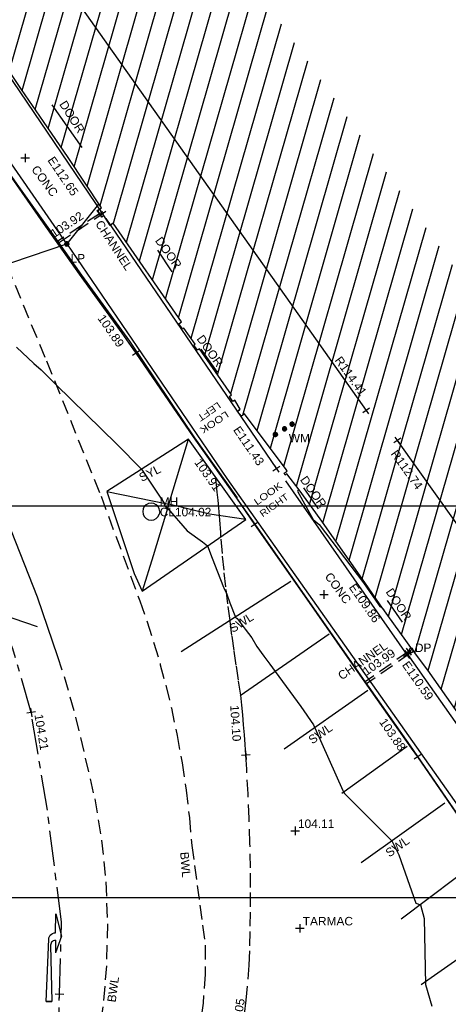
# Model space of a CAD drawing. Extents: x 635157 to 635442, y 694407 to 694910.
# Tile 59 of 104: x 635276 to 635291, y 694642 to 694677. Entities that reach past the tile are written whole.
import ezdxf

# ---------------------------------------------------------------- set-up
doc = ezdxf.new("R2010")
doc.units = 0
doc.header["$MEASUREMENT"] = 0
doc.linetypes.add('CENTER', pattern=[2, 1.25, -0.25, 0.25, -0.25])
doc.linetypes.add('DASHED', pattern=[0.75, 0.5, -0.25])
doc.layers.get('0').update_dxf_attribs({"color": 12, "linetype": 'CONTINUOUS'})
for name, color, linetype in [('BUILDING', 5, 'CONTINUOUS'), ('CHANNEL', 151, 'DASHED'), ('CHANNEL_LVL', 151, 'CONTINUOUS'), ('CHANNEL_TXT', 151, 'CONTINUOUS'), ('CONTOURS_INDEX', 4, 'CONTINUOUS'), ('DOOR', 7, 'CONTINUOUS'), ('DOOR_TXT', 7, 'CONTINUOUS'), ('DOWNPIPE', 151, 'CONTINUOUS'), ('DOWNPIPE_TXT', 151, 'CONTINUOUS'), ('EAVE', 3, 'CONTINUOUS'), ('EAVE_LVL', 3, 'CONTINUOUS'), ('FORM_LINE', 92, 'DASHED'), ('FORM_LINE_LVL', 92, 'CONTINUOUS'), ('HATCHING', 4, 'CONTINUOUS'), ('KERB_BOTTOM', 172, 'CONTINUOUS'), ('KERB_BOTTOM_LVL', 172, 'CONTINUOUS'), ('KERB_TOP', 2, 'CONTINUOUS'), ('LAMPPOST', 6, 'CONTINUOUS'), ('LAMPPOST_TXT', 6, 'CONTINUOUS'), ('LAYOUTS', 9, 'CONTINUOUS'), ('MANHOLES', 12, 'CONTINUOUS'), ('MANHOLES_LVL', 12, 'CONTINUOUS'), ('MANHOLES_TXT', 12, 'CONTINUOUS'), ('MARKINGS_DASHED_WHITE', 9, 'DASHED'), ('MARKINGS_DASHED_WHITE_TXT', 9, 'CONTINUOUS'), ('MARKINGS_WHITE_LINE', 9, 'CONTINUOUS'), ('MARKINGS_WHITE_LINE_RMK', 9, 'CONTINUOUS'), ('MARKINGS_WHITE_LINE_TXT', 9, 'CONTINUOUS'), ('MARKINGS_YELLOW_LINE', 9, 'CONTINUOUS'), ('MARKINGS_YELLOW_LINE_RMK', 9, 'CONTINUOUS'), ('MARKINGS_YELLOW_LINE_TXT', 9, 'CONTINUOUS'), ('OVERHEAD_ELECTRIC', 1, 'OH_ELEC'), ('RIDGE', 6, 'CONTINUOUS'), ('RIDGE_LVL', 6, 'CONTINUOUS'), ('ROAD_CROWNLINE', 212, 'CENTER'), ('ROAD_CROWNLINE_LVL', 212, 'CONTINUOUS'), ('ROAD_MARKINGS', 9, 'CONTINUOUS'), ('SPOT_HEIGHTS', 92, 'CONTINUOUS'), ('SPOT_HEIGHTS_LVL', 92, 'CONTINUOUS'), ('TEXT', 7, 'CONTINUOUS'), ('TEXT_TXT', 7, 'CONTINUOUS'), ('WATER_METER', 5, 'CONTINUOUS'), ('WATER_METER_TXT', 5, 'CONTINUOUS')]:
    doc.layers.add(name, color=color, linetype=linetype)
doc.styles.add('Arial', font='arial.ttf')
doc.linetypes.add('OH_ELEC', pattern='A,4,-0.4,["OE",Arial,S=0.36,R=0,X=0,Y=-0.18],-1.2', length=5.6)

# ---------------------------------------------------------------- blocks, each defined once
blk = doc.blocks.new('CIRCL')
at = {"color": 0, "linetype": 'ByBlock', "flags": 128}
for points in [[(0.5, 0), (0.475, 0.154), (0.404, 0.293), (0.293, 0.404), (0.154, 0.475), (0, 0.5), (-0.154, 0.475), (-0.293, 0.404), (-0.404, 0.293), (-0.475, 0.154), (-0.5, 0), (-0.475, -0.154), (-0.404, -0.293), (-0.293, -0.404), (-0.154, -0.475), (0, -0.5), (0.154, -0.475), (0.293, -0.404), (0.404, -0.293), (0.475, -0.154)], [(0.5, 0), (0.475, -0.154)]]:
    blk.add_lwpolyline(points, dxfattribs=at)
blk = doc.blocks.new('MH_CIR2')
at = {"color": 0, "linetype": 'ByBlock', "flags": 128}
for points in [[(0.5, 0), (0.475, 0.154), (0.404, 0.293), (0.293, 0.404), (0.154, 0.475), (0, 0.5), (-0.154, 0.475), (-0.293, 0.404), (-0.404, 0.293), (-0.475, 0.154), (-0.5, 0), (-0.475, -0.154), (-0.404, -0.293), (-0.293, -0.404), (-0.154, -0.475), (0, -0.5), (0.154, -0.475), (0.293, -0.404), (0.404, -0.293), (0.475, -0.154)], [(-0.499, -0.033), (0.033, 0.499)], [(-0.496, 0.06), (-0.06, 0.496)], [(-0.488, -0.111), (0.111, 0.488)], [(-0.467, -0.18), (0.18, 0.467)], [(-0.467, 0.179), (-0.179, 0.467)], [(-0.438, -0.241), (0.241, 0.438)], [(-0.403, -0.296), (0.296, 0.403)], [(-0.362, -0.345), (0.345, 0.362)], [(-0.315, -0.388), (0.388, 0.315)], [(-0.263, -0.425), (0.425, 0.263)], [(-0.204, -0.456), (0.456, 0.204)], [(-0.138, -0.48), (0.48, 0.138)], [(-0.064, -0.496), (0.496, 0.064)], [(0.5, 0), (0.475, -0.154)], [(0.022, -0.5), (0.5, -0.022)], [(0.128, -0.483), (0.483, -0.128)], [(0.305, -0.396), (0.396, -0.305)]]:
    blk.add_lwpolyline(points, dxfattribs=at)
blk = doc.blocks.new('SPOT')
at = {"color": 0, "linetype": 'ByBlock', "flags": 128}
for points in [[(-0.5, 0), (0.5, 0)], [(0, 0.5), (0, -0.5)]]:
    blk.add_lwpolyline(points, dxfattribs=at)
blk = doc.blocks.new('MH_CIR1')
at = {"color": 0, "linetype": 'ByBlock', "flags": 128}
for points in [[(0.5, 0), (0.475, 0.154), (0.404, 0.293), (0.293, 0.404), (0.154, 0.475), (0, 0.5), (-0.154, 0.475), (-0.293, 0.404), (-0.404, 0.293), (-0.475, 0.154), (-0.5, 0), (-0.475, -0.154), (-0.404, -0.293), (-0.293, -0.404), (-0.154, -0.475), (0, -0.5), (0.154, -0.475), (0.293, -0.404), (0.404, -0.293), (0.475, -0.154)], [(0.49, 0), (0.466, 0.151), (0.396, 0.288), (0.288, 0.396), (0.151, 0.466), (0, 0.49), (-0.151, 0.466), (-0.288, 0.396), (-0.396, 0.288), (-0.466, 0.151), (-0.49, 0), (-0.466, -0.151), (-0.396, -0.288), (-0.288, -0.396), (-0.151, -0.466), (0, -0.49), (0.151, -0.466), (0.288, -0.396), (0.396, -0.288), (0.466, -0.151)], [(0.471, 0), (0.448, 0.145), (0.381, 0.276), (0.276, 0.381), (0.145, 0.448), (0, 0.471), (-0.145, 0.448), (-0.276, 0.381), (-0.381, 0.276), (-0.448, 0.145), (-0.471, 0), (-0.448, -0.145), (-0.381, -0.276), (-0.276, -0.381), (-0.145, -0.448), (0, -0.471), (0.145, -0.448), (0.276, -0.381), (0.381, -0.276), (0.448, -0.145)], [(0.471, 0), (0.448, -0.145)], [(0.49, 0), (0.466, -0.151)], [(0.5, 0), (0.475, -0.154)]]:
    blk.add_lwpolyline(points, dxfattribs=at)
blk = doc.blocks.new('AR_R')
at = {"color": 0, "linetype": 'ByBlock', "flags": 128}
for points in [[(0.198444, -0.016666), (0.196889, -0.004222), (0.192666, 0.007778), (0.185778, 0.018222), (0.176667, 0.026889), (0.165778, 0.033333), (0.154, 0.037111), (0.141333, 0.038), (-0.5, 0.016667), (-0.5, 0.083333), (-0.5, 0.016667), (-0.5, 0.083333), (0.209333, 0.059778), (0.226, 0.057556), (0.242, 0.051778), (0.256222, 0.042667), (0.268, 0.030667), (0.276889, 0.016222), (0.282444, 0.000222), (0.284444, -0.016666), (0.5, -0.016666), (0.246, -0.083333), (0.055556, -0.016666)], [(0.198444, -0.016666), (0.055556, -0.016666)]]:
    blk.add_lwpolyline(points, dxfattribs=at)

msp = doc.modelspace()

# ---------------------------------------------------------------- hatches: boundary and pattern name
at = {"layer": 'HATCHING'}
h = msp.add_hatch(dxfattribs=at)
h.set_pattern_fill('ANSI31', color=256, scale=5, angle=29)
h.paths.add_polyline_path([(635383.126, 694537.127), (635382.391, 694536.475), (635381.168, 694537.559), (635378.803, 694539.603), (635377.697, 694540.605), (635376.515, 694541.589), (635376.514, 694541.59), (635376.065, 694542.029), (635373.987, 694543.865), (635373.671, 694544.157), (635373.693, 694544.198), (635373.551, 694544.328), (635373.524, 694544.32), (635373.178, 694544.642), (635373.159, 694544.718), (635372.124, 694545.63), (635372.1, 694545.61), (635371.283, 694546.33), (635371.227, 694546.318), (635369.901, 694547.492), (635369.938, 694547.529), (635369.546, 694547.897), (635369.499, 694547.853), (635368.188, 694549.046), (635368.212, 694549.07), (635368.073, 694549.191), (635368.092, 694549.213), (635367.926, 694549.353), (635367.877, 694549.313), (635367.688, 694549.495), (635364.724, 694552.073), (635361.764, 694554.59), (635361.016, 694555.235), (635357.697, 694551.62), (635390.62, 694521.424), (635394.389, 694524.659), (635390.764, 694528.774), (635386.933, 694532.877)])
h.paths.add_polyline_path([(635375.04, 694542.238), (635375.038, 694542.236), (635375.047, 694542.235)], flags=16)
h.paths.add_polyline_path([(635375.144, 694542.302), (635375.145, 694542.303), (635375.145, 694542.305)], flags=16)
h.paths.add_polyline_path([(635375.023, 694542.248), (635375.009, 694542.261), (635375.114, 694542.367), (635375.129, 694542.354)], flags=16)
h.paths.add_polyline_path([(635374.783, 694542.419), (635374.781, 694542.417), (635374.79, 694542.416)], flags=16)
h.paths.add_polyline_path([(635374.887, 694542.483), (635374.888, 694542.484), (635374.888, 694542.486)], flags=16)
h.paths.add_polyline_path([(635374.766, 694542.429), (635374.752, 694542.442), (635374.857, 694542.548), (635374.872, 694542.535)], flags=16)
h.paths.add_polyline_path([(635392.055, 694548.539), (635387.634, 694544.147), (635388.401, 694543.446), (635391.278, 694540.784), (635393.592, 694538.676), (635395.105, 694537.24), (635396.963, 694535.426), (635399.097, 694533.362), (635400.928, 694531.6), (635403.176, 694529.45), (635405.722, 694526.928), (635409.553, 694522.994), (635413.791, 694527.117)])
h.paths.add_polyline_path([(635375.884, 694562.701), (635372.131, 694558.679), (635373.989, 694556.946), (635376.276, 694554.813), (635380.019, 694551.291), (635381.717, 694549.708), (635383.835, 694547.728), (635385.857, 694545.85), (635390.685, 694550.853)])
h.paths.add_polyline_path([(635363.024, 694587.399), (635356.617, 694581.318), (635356.773, 694581.157), (635356.004, 694580.237), (635355.585, 694579.218), (635355.426, 694578.119), (635355.577, 694577.002), (635355.984, 694576.012), (635356.678, 694575.139), (635356.485, 694574.958), (635356.693, 694574.735), (635356.754, 694574.799), (635358.757, 694572.674), (635358.7, 694572.622), (635358.909, 694572.399), (635358.962, 694572.456), (635360.656, 694570.655), (635361.072, 694570.225), (635361.009, 694570.162), (635361.215, 694569.938), (635361.283, 694569.994), (635363.472, 694567.669), (635363.411, 694567.617), (635363.617, 694567.394), (635363.675, 694567.448), (635365.854, 694565.13), (635365.798, 694565.078), (635366.007, 694564.862), (635366.068, 694564.916), (635367.636, 694563.237), (635368.156, 694562.701), (635368.092, 694562.642), (635368.313, 694562.412), (635368.377, 694562.463), (635370.712, 694560.002), (635370.654, 694559.955), (635370.864, 694559.74), (635376.69, 694565.287)])
h.paths.add_polyline_path([(635340.843, 694609.097), (635310.668, 694641.242), (635260.998, 694711.13), (635254.794, 694707.967), (635254.982, 694707.577), (635255.037, 694707.594), (635255.163, 694707.314), (635255.303, 694707.369), (635255.766, 694706.482), (635255.619, 694706.411), (635256.092, 694705.42), (635256.628, 694704.271), (635257.33, 694702.895), (635257.783, 694701.937), (635258.364, 694700.775), (635258.996, 694699.481), (635259.124, 694699.553), (635259.626, 694698.518), (635259.497, 694698.455), (635260.193, 694697.018), (635260.144, 694696.981), (635260.329, 694696.616), (635260.381, 694696.631), (635261.009, 694695.748), (635262.602, 694693.558), (635263.275, 694692.54), (635263.528, 694692.702), (635264.494, 694691.381), (635264.227, 694691.194), (635264.297, 694691.118), (635264.252, 694691.086), (635265.225, 694689.727), (635267.498, 694686.442), (635267.479, 694686.428), (635267.607, 694686.268), (635267.788, 694686.376), (635269.1, 694684.707), (635268.869, 694684.547), (635269.504, 694683.685), (635269.543, 694683.712), (635270.354, 694682.607), (635270.491, 694682.511), (635270.671, 694682.43), (635270.847, 694682.401), (635271.107, 694682.488), (635271.918, 694681.42), (635272.84, 694680.278), (635272.364, 694679.954), (635272.854, 694679.329), (635272.812, 694679.297), (635272.932, 694679.124), (635273.014, 694679.177), (635273.648, 694678.217), (635273.694, 694678.243), (635274.241, 694677.393), (635274.322, 694677.452), (635274.91, 694676.606), (635274.861, 694676.575), (635274.92, 694676.482), (635276.416, 694674.246), (635277.193, 694673.114), (635278.058, 694671.847), (635279.242, 694670.079), (635279.079, 694669.979), (635279.249, 694669.748), (635279.32, 694669.803), (635279.542, 694669.455), (635279.651, 694669.54), (635282.053, 694666.055), (635281.964, 694665.988), (635282.084, 694665.805), (635282.134, 694665.84), (635282.536, 694665.275), (635282.487, 694665.236), (635282.613, 694665.058), (635282.682, 694665.104), (635283.819, 694663.481), (635283.741, 694663.42), (635283.859, 694663.248), (635283.93, 694663.291), (635284.117, 694662.979), (635284.029, 694662.9), (635284.165, 694662.734), (635284.275, 694662.815), (635285.778, 694660.802), (635285.666, 694660.718), (635285.705, 694660.654), (635285.764, 694660.703), (635286.193, 694660.137), (635286.93, 694659.112), (635288.509, 694656.867), (635289.051, 694656.088), (635290.225, 694654.445), (635290.724, 694653.781), (635292.372, 694651.445), (635293.989, 694649.178), (635296.004, 694646.335), (635295.947, 694646.294), (635296.987, 694644.887), (635298.142, 694643.179), (635299.048, 694641.89), (635299.21, 694641.681), (635300.475, 694640.048), (635301.031, 694639.284), (635302.386, 694637.532), (635304.433, 694634.847), (635304.403, 694634.821), (635304.583, 694634.617), (635304.626, 694634.651), (635306.232, 694632.553), (635306.822, 694631.695), (635306.918, 694631.74), (635306.955, 694631.718), (635307.058, 694631.782), (635307.945, 694630.615), (635308.029, 694630.507), (635308.555, 694629.816), (635308.651, 694629.703), (635308.717, 694629.612), (635309.21, 694628.764), (635309.273, 694628.57), (635309.343, 694628.377), (635309.955, 694627.62), (635311.07, 694628.5), (635311.462, 694627.992), (635311.401, 694627.955), (635311.521, 694627.794), (635311.582, 694627.838), (635312.298, 694626.916), (635312.23, 694626.858), (635312.347, 694626.703), (635312.411, 694626.747), (635313.011, 694625.977), (635312.943, 694625.923), (635313.061, 694625.762), (635313.122, 694625.806), (635313.639, 694625.127), (635313.58, 694625.083), (635313.691, 694624.924), (635313.764, 694624.97), (635314.35, 694624.186), (635314.284, 694624.142), (635314.403, 694623.987), (635314.462, 694624.024), (635315.019, 694623.294), (635314.962, 694623.257), (635315.075, 694623.095), (635315.122, 694623.129), (635315.752, 694622.303), (635315.693, 694622.247), (635315.82, 694622.102), (635315.889, 694622.154), (635316.357, 694621.544), (635317.722, 694619.845), (635318.742, 694618.632), (635319.225, 694618.053), (635319.524, 694617.632), (635320.928, 694615.953), (635322.544, 694614.007), (635323.254, 694613.14), (635323.203, 694613.102), (635323.369, 694612.916), (635323.489, 694613.036), (635325.36, 694610.767), (635325.953, 694610.086), (635325.771, 694609.939), (635325.938, 694609.75), (635326.002, 694609.776), (635327.112, 694608.412), (635328.448, 694606.818), (635329.242, 694605.88), (635329.34, 694605.73), (635329.773, 694605.271), (635329.862, 694605.34), (635331.264, 694603.652), (635331.085, 694603.49), (635331.153, 694603.397), (635331.247, 694603.446), (635331.543, 694603.11), (635331.433, 694603.021), (635331.597, 694602.826), (635331.705, 694602.906), (635332.418, 694602.056), (635332.994, 694601.365), (635335.075, 694598.87), (635334.94, 694598.76), (635335.115, 694598.559), (635335.237, 694598.656), (635335.362, 694598.51), (635335.332, 694598.483), (635336.798, 694596.765), (635336.874, 694596.826), (635337.55, 694596.014), (635337.477, 694595.946), (635339.6, 694593.424), (635340.215, 694592.695), (635340.284, 694592.75), (635340.984, 694591.926), (635340.903, 694591.872), (635341.801, 694590.804), (635341.881, 694590.867), (635342.556, 694590.041), (635342.482, 694589.987), (635343.585, 694588.723), (635344.318, 694589.348), (635353.835, 694597.429)])
h.paths.add_polyline_path([(635382.744, 694536.758), (635383.892, 694535.484), (635384.233, 694535.791), (635383.086, 694537.065)], flags=24)
h.paths.add_polyline_path([(635381.965, 694534.404), (635383.024, 694533.025), (635383.388, 694533.305), (635382.33, 694534.683)], flags=24)
h.paths.add_polyline_path([(635372.431, 694540.666), (635373.727, 694539.508), (635374.034, 694539.851), (635372.738, 694541.009)], flags=24)
h.paths.add_polyline_path([(635365.816, 694546.463), (635367.09, 694545.282), (635367.402, 694545.619), (635366.128, 694546.8)], flags=24)
h.paths.add_polyline_path([(635359.556, 694551.748), (635360.86, 694550.599), (635361.164, 694550.944), (635359.86, 694552.093)], flags=24)
h.paths.add_polyline_path([(635393.406, 694524.392), (635394.138, 694524.392), (635394.138, 694524.842), (635393.406, 694524.842)], flags=24)
h.paths.add_polyline_path([(635373.073, 694543.169), (635373.806, 694543.169), (635373.806, 694543.619), (635373.073, 694543.619)], flags=24)
h.paths.add_polyline_path([(635366.503, 694549.035), (635367.235, 694549.035), (635367.235, 694549.485), (635366.503, 694549.485)], flags=24)
h.paths.add_polyline_path([(635374.002, 694541.799), (635374.897, 694541.799), (635374.897, 694542.249), (635374.002, 694542.249)], flags=24)
h.paths.add_polyline_path([(635380.612, 694536.067), (635382.608, 694536.067), (635382.608, 694536.533), (635380.612, 694536.533)], flags=24)
h.paths.add_polyline_path([(635361.368, 694554.115), (635362.457, 694553.216), (635362.753, 694553.576), (635361.664, 694554.474)], flags=24)
h.paths.add_polyline_path([(635371.614, 694545.258), (635372.643, 694544.29), (635372.962, 694544.629), (635371.933, 694545.597)], flags=24)
h.paths.add_polyline_path([(635378.099, 694539.452), (635379.136, 694538.494), (635379.452, 694538.836), (635378.415, 694539.794)], flags=24)
h.paths.add_polyline_path([(635385.395, 694533.514), (635386.396, 694532.517), (635386.725, 694532.847), (635385.724, 694533.844)], flags=24)
h.paths.add_polyline_path([(635389.274, 694529.463), (635390.229, 694528.423), (635390.572, 694528.738), (635389.616, 694529.778)], flags=24)
h.paths.add_polyline_path([(635387.681, 694544.171), (635388.946, 694543.014), (635389.256, 694543.353), (635387.991, 694544.51)], flags=24)
h.paths.add_polyline_path([(635394.829, 694537.606), (635396.057, 694536.41), (635396.378, 694536.74), (635395.149, 694537.936)], flags=24)
h.paths.add_polyline_path([(635408.09, 694524.636), (635409.301, 694523.422), (635409.627, 694523.747), (635408.416, 694524.961)], flags=24)
h.paths.add_polyline_path([(635390.548, 694545.749), (635391.829, 694544.575), (635392.14, 694544.914), (635390.859, 694546.088)], flags=24)
h.paths.add_polyline_path([(635397.846, 694539.777), (635399.094, 694538.569), (635399.414, 694538.899), (635398.166, 694540.108)], flags=24)
h.paths.add_polyline_path([(635404.16, 694532.598), (635405.384, 694531.365), (635405.71, 694531.689), (635404.486, 694532.922)], flags=24)
h.paths.add_polyline_path([(635394.539, 694537.736), (635395.271, 694537.736), (635395.271, 694538.186), (635394.539, 694538.186)], flags=25)
h.paths.add_polyline_path([(635390.658, 694541.517), (635391.702, 694540.565), (635392.015, 694540.909), (635390.972, 694541.861)], flags=24)
h.paths.add_polyline_path([(635398.212, 694534.418), (635399.253, 694533.464), (635399.568, 694533.807), (635398.526, 694534.761)], flags=24)
h.paths.add_polyline_path([(635406.678, 694526.264), (635407.691, 694525.28), (635408.016, 694525.614), (635407.002, 694526.598)], flags=24)
h.paths.add_polyline_path([(635372.537, 694558.388), (635373.787, 694557.214), (635374.102, 694557.549), (635372.852, 694558.723)], flags=24)
h.paths.add_polyline_path([(635375.46, 694560.145), (635376.727, 694558.956), (635377.042, 694559.292), (635375.774, 694560.48)], flags=24)
h.paths.add_polyline_path([(635385.524, 694550.725), (635386.792, 694549.536), (635387.106, 694549.872), (635385.839, 694551.06)], flags=24)
h.paths.add_polyline_path([(635385.34, 694546.201), (635386.072, 694546.201), (635386.072, 694546.651), (635385.34, 694546.651)], flags=25)
h.paths.add_polyline_path([(635372.71, 694558.5), (635374.473, 694558.5), (635374.473, 694558.966), (635372.71, 694558.966)], flags=24)
h.paths.add_polyline_path([(635375.135, 694556.049), (635376.179, 694555.097), (635376.493, 694555.441), (635375.449, 694556.393)], flags=24)
h.paths.add_polyline_path([(635381.928, 694549.628), (635382.961, 694548.665), (635383.279, 694549.006), (635382.245, 694549.968)], flags=24)
h.paths.add_polyline_path([(635368.921, 694560.667), (635370.096, 694559.419), (635370.431, 694559.735), (635369.255, 694560.983)], flags=9)
h.paths.add_polyline_path([(635373.432, 694566.114), (635374.592, 694564.82), (635374.934, 694565.126), (635373.775, 694566.421)], flags=24)
h.paths.add_polyline_path([(635358.701, 694582.255), (635359.861, 694580.96), (635360.203, 694581.267), (635359.044, 694582.561)], flags=24)
h.paths.add_polyline_path([(635371.083, 694559.997), (635372.004, 694559.085), (635372.332, 694559.415), (635371.411, 694560.327)], flags=9)
h.paths.add_polyline_path([(635358.317, 694572.055), (635359.314, 694571.088), (635359.638, 694571.422), (635358.641, 694572.389)], flags=25)
h.paths.add_polyline_path([(635359.634, 694572.058), (635360.605, 694571.032), (635360.943, 694571.352), (635359.972, 694572.378)], flags=24)
h.paths.add_polyline_path([(635366.612, 694564.608), (635367.582, 694563.581), (635367.921, 694563.901), (635366.951, 694564.928)], flags=24)
h.paths.add_polyline_path([(635277.397, 694671.63), (635278.358, 694670.21), (635278.738, 694670.467), (635277.778, 694671.887)], flags=25)
h.paths.add_polyline_path([(635289.693, 694653.977), (635290.679, 694652.575), (635291.055, 694652.839), (635290.068, 694654.241)], flags=25)
h.paths.add_polyline_path([(635321.171, 694614.358), (635322.266, 694613.039), (635322.619, 694613.332), (635321.524, 694614.652)], flags=25)
h.paths.add_polyline_path([(635326.786, 694607.556), (635327.879, 694606.235), (635328.233, 694606.528), (635327.141, 694607.849)], flags=25)
h.paths.add_polyline_path([(635334.893, 694597.806), (635335.995, 694596.492), (635336.347, 694596.787), (635335.245, 694598.101)], flags=25)
h.paths.add_polyline_path([(635328.987, 694605.239), (635330.079, 694603.916), (635330.433, 694604.209), (635329.342, 694605.531)], flags=25)
h.paths.add_polyline_path([(635310.623, 694628.146), (635311.638, 694626.764), (635312.009, 694627.037), (635310.993, 694628.418)], flags=25)
h.paths.add_polyline_path([(635308.013, 694629.017), (635309.051, 694627.653), (635309.417, 694627.931), (635308.379, 694629.296)], flags=25)
h.paths.add_polyline_path([(635287.822, 694656.716), (635288.803, 694655.31), (635289.18, 694655.573), (635288.199, 694656.979)], flags=25)
h.paths.add_polyline_path([(635289.3, 694661.422), (635290.306, 694660.008), (635290.674, 694660.27), (635289.668, 694661.684)], flags=24)
h.paths.add_polyline_path([(635287.328, 694664.72), (635288.335, 694663.307), (635288.703, 694663.569), (635287.696, 694664.982)], flags=24)
h.paths.add_polyline_path([(635276.791, 694679.468), (635277.799, 694678.053), (635278.174, 694678.32), (635277.165, 694679.735)], flags=24)
h.paths.add_polyline_path([(635263.589, 694698.107), (635264.562, 694696.668), (635264.943, 694696.925), (635263.969, 694698.365)], flags=24)
h.paths.add_polyline_path([(635300.234, 694646.926), (635301.227, 694645.5), (635301.604, 694645.763), (635300.611, 694647.189)], flags=24)
h.paths.add_polyline_path([(635314.377, 694630.573), (635315.421, 694629.184), (635315.789, 694629.46), (635314.745, 694630.85)], flags=24)
h.paths.add_polyline_path([(635302.728, 694644.374), (635303.77, 694642.983), (635304.138, 694643.258), (635303.097, 694644.65)], flags=24)
h.paths.add_polyline_path([(635306.117, 694640.277), (635307.141, 694638.874), (635307.513, 694639.145), (635306.488, 694640.548)], flags=24)
h.paths.add_polyline_path([(635321.417, 694621.193), (635322.521, 694619.851), (635322.876, 694620.143), (635321.772, 694621.485)], flags=24)
h.paths.add_polyline_path([(635326.11, 694614.754), (635327.214, 694613.412), (635327.569, 694613.704), (635326.465, 694615.046)], flags=24)
h.paths.add_polyline_path([(635332.721, 694606.876), (635333.831, 694605.539), (635334.185, 694605.833), (635333.075, 694607.17)], flags=24)
h.paths.add_polyline_path([(635339.319, 694599.986), (635340.436, 694598.655), (635340.788, 694598.95), (635339.671, 694600.282)], flags=24)
h.paths.add_polyline_path([(635344.525, 694593.796), (635345.642, 694592.464), (635345.994, 694592.759), (635344.877, 694594.091)], flags=24)
h.paths.add_polyline_path([(635344.311, 694589.488), (635345.109, 694588.467), (635345.476, 694588.754), (635344.677, 694589.775)], flags=9)
h.paths.add_polyline_path([(635323.733, 694611.065), (635324.661, 694609.969), (635325.016, 694610.27), (635324.088, 694611.366)], flags=25)
h.paths.add_polyline_path([(635296.758, 694643.381), (635297.593, 694642.213), (635297.971, 694642.483), (635297.136, 694643.651)], flags=25)
h.paths.add_polyline_path([(635294.822, 694647.95), (635295.559, 694647.95), (635295.559, 694648.416), (635294.822, 694648.416)], flags=25)
h.paths.add_polyline_path([(635290.196, 694654.343), (635290.928, 694654.343), (635290.928, 694654.793), (635290.196, 694654.793)], flags=25)
h.paths.add_polyline_path([(635294.588, 694648.28), (635295.32, 694648.28), (635295.32, 694648.73), (635294.588, 694648.73)], flags=25)
h.paths.add_polyline_path([(635306.518, 694632.205), (635307.25, 694632.205), (635307.25, 694632.655), (635306.518, 694632.655)], flags=24)
h.paths.add_polyline_path([(635317.842, 694619.703), (635318.574, 694619.703), (635318.574, 694620.153), (635317.842, 694620.153)], flags=25)
h.paths.add_polyline_path([(635329.711, 694605.428), (635330.444, 694605.428), (635330.444, 694605.878), (635329.711, 694605.878)], flags=24)
h.paths.add_polyline_path([(635343.261, 694589.056), (635343.993, 694589.056), (635343.993, 694589.506), (635343.261, 694589.506)], flags=25)
h.paths.add_polyline_path([(635309.576, 694628.379), (635310.617, 694628.379), (635310.617, 694628.844), (635309.576, 694628.844)], flags=24)
h.paths.add_polyline_path([(635340.2, 694590.968), (635341.541, 694589.522), (635341.882, 694589.838), (635340.541, 694591.284)], flags=25)
h.paths.add_polyline_path([(635340.442, 694591.192), (635341.687, 694589.849), (635342.028, 694590.166), (635340.783, 694591.509)], flags=25)
h.paths.add_polyline_path([(635286.101, 694660.506), (635286.917, 694659.353), (635287.297, 694659.622), (635286.481, 694660.775)], flags=24)
h.paths.add_polyline_path([(635289.117, 694656.561), (635289.897, 694655.383), (635290.285, 694655.64), (635289.505, 694656.818)], flags=24)
h.paths.add_polyline_path([(635292.723, 694652.123), (635293.489, 694650.936), (635293.88, 694651.188), (635293.115, 694652.375)], flags=24)
h.paths.add_polyline_path([(635295.154, 694647.899), (635295.962, 694646.741), (635296.343, 694647.007), (635295.536, 694648.166)], flags=24)
h.paths.add_polyline_path([(635301.236, 694639.307), (635302.063, 694638.162), (635302.44, 694638.434), (635301.614, 694639.58)], flags=24)
h.paths.add_polyline_path([(635305.299, 694634.449), (635306.127, 694633.305), (635306.504, 694633.578), (635305.676, 694634.722)], flags=24)
h.paths.add_polyline_path([(635308.082, 694631.11), (635308.937, 694629.986), (635309.308, 694630.268), (635308.453, 694631.392)], flags=24)
h.paths.add_polyline_path([(635311.392, 694628.453), (635312.221, 694627.31), (635312.598, 694627.583), (635311.768, 694628.726)], flags=24)
h.paths.add_polyline_path([(635312.542, 694627.118), (635313.388, 694625.987), (635313.761, 694626.267), (635312.914, 694627.397)], flags=24)
h.paths.add_polyline_path([(635316.603, 694621.593), (635317.465, 694620.474), (635317.834, 694620.758), (635316.972, 694621.877)], flags=24)
h.paths.add_polyline_path([(635319.39, 694617.975), (635320.316, 694616.908), (635320.668, 694617.214), (635319.742, 694618.28)], flags=24)
h.paths.add_polyline_path([(635322.822, 694613.451), (635323.56, 694613.451), (635323.56, 694613.917), (635322.822, 694613.917)], flags=25)
h.paths.add_polyline_path([(635325.193, 694611.233), (635326.081, 694610.134), (635326.443, 694610.427), (635325.555, 694611.526)], flags=24)
h.paths.add_polyline_path([(635328.547, 694606.999), (635329.5, 694605.957), (635329.844, 694606.271), (635328.891, 694607.313)], flags=24)
h.paths.add_polyline_path([(635330.018, 694605.16), (635330.94, 694604.09), (635331.293, 694604.393), (635330.371, 694605.464)], flags=24)
h.paths.add_polyline_path([(635332.93, 694601.622), (635333.842, 694600.543), (635334.197, 694600.844), (635333.286, 694601.923)], flags=24)
h.paths.add_polyline_path([(635338.789, 694594.985), (635339.747, 694593.947), (635340.09, 694594.263), (635339.131, 694595.301)], flags=24)
h.paths.add_polyline_path([(635271.708, 694679.383), (635272.751, 694678.025), (635273.109, 694678.301), (635272.066, 694679.658)], flags=25)
h.paths.add_polyline_path([(635283.749, 694662.265), (635284.714, 694660.848), (635285.094, 694661.106), (635284.129, 694662.524)], flags=25)
h.paths.add_polyline_path([(635267.26, 694685.32), (635268.305, 694683.96), (635268.669, 694684.24), (635267.625, 694685.6)], flags=25)
h.paths.add_polyline_path([(635258.819, 694698.181), (635259.576, 694696.643), (635259.989, 694696.846), (635259.231, 694698.384)], flags=25)
h.paths.add_polyline_path([(635254.141, 694707.654), (635254.898, 694706.116), (635255.31, 694706.319), (635254.553, 694707.857)], flags=9)
h.paths.add_polyline_path([(635261.038, 694702.064), (635261.816, 694700.513), (635262.22, 694700.715), (635261.442, 694702.266)], flags=24)
h.paths.add_polyline_path([(635257.727, 694708.913), (635258.469, 694707.341), (635258.885, 694707.537), (635258.143, 694709.109)], flags=24)
h.paths.add_polyline_path([(635272.596, 694679.499), (635273.474, 694680.057), (635273.224, 694680.45), (635272.346, 694679.892)], flags=25)
h.paths.add_polyline_path([(635282.458, 694665.472), (635283.283, 694664.325), (635283.661, 694664.597), (635282.836, 694665.744)], flags=24)
h.paths.add_polyline_path([(635280.995, 694668.931), (635281.819, 694667.784), (635282.197, 694668.055), (635281.373, 694669.203)], flags=24)
h.paths.add_polyline_path([(635277.625, 694673.751), (635278.387, 694672.561), (635278.779, 694672.812), (635278.017, 694674.002)], flags=24)
h.paths.add_polyline_path([(635274.282, 694677.729), (635275.121, 694676.592), (635275.496, 694676.869), (635274.657, 694678.005)], flags=24)
h.paths.add_polyline_path([(635273.195, 694679.797), (635274.051, 694678.674), (635274.422, 694678.956), (635273.565, 694680.079)], flags=24)
h.paths.add_polyline_path([(635271.568, 694682.18), (635272.401, 694681.039), (635272.777, 694681.314), (635271.944, 694682.455)], flags=24)
h.paths.add_polyline_path([(635265.934, 694690.424), (635266.72, 694689.25), (635267.107, 694689.509), (635266.321, 694690.683)], flags=24)
h.paths.add_polyline_path([(635263.542, 694692.787), (635264.367, 694691.64), (635264.745, 694691.912), (635263.92, 694693.059)], flags=24)
h.paths.add_polyline_path([(635259.047, 694699.801), (635259.71, 694698.554), (635260.122, 694698.773), (635259.458, 694700.02)], flags=24)
h.paths.add_polyline_path([(635256.657, 694704.671), (635257.329, 694703.429), (635257.738, 694703.651), (635257.066, 694704.893)], flags=24)
h.paths.add_polyline_path([(635255.185, 694707.631), (635255.853, 694706.387), (635256.264, 694706.607), (635255.595, 694707.852)], flags=24)
h.paths.add_polyline_path([(635285.757, 694661.734), (635286.652, 694661.734), (635286.652, 694662.184), (635285.757, 694662.184)], flags=24)
h.paths.add_polyline_path([(635256.761, 694701.55), (635257.738, 694699.836), (635258.143, 694700.067), (635257.166, 694701.781)], flags=25)
h.paths.add_polyline_path([(635257.048, 694701.714), (635257.575, 694700.79), (635257.979, 694701.02), (635257.452, 694701.944)], flags=25)

# ---------------------------------------------------------------- linework, layer by layer
at = {"layer": 'BUILDING'}
msp.add_polyline3d([(635292.372, 694651.445, 103.961), (635290.724, 694653.781, 103.989), (635290.225, 694654.445, 103.991), (635289.051, 694656.088, 104.001), (635288.509, 694656.867, 104.001), (635286.93, 694659.112, 104.003), (635286.193, 694660.137, 104.001), (635285.764, 694660.703, 103.98), (635285.705, 694660.654, 103.977), (635285.666, 694660.718, 103.968), (635285.774, 694660.798, 103.974), (635285.74, 694660.853, 103.997), (635284.275, 694662.815, 103.977), (635284.165, 694662.734, 103.967), (635284.029, 694662.9, 103.979), (635284.117, 694662.979, 104.001), (635283.93, 694663.291, 103.983), (635283.859, 694663.248, 103.979), (635283.741, 694663.42, 103.982), (635283.819, 694663.481, 103.983), (635282.682, 694665.104, 103.988), (635282.613, 694665.058, 103.985), (635282.487, 694665.236, 103.973), (635282.536, 694665.275, 103.971), (635282.134, 694665.84, 103.965), (635282.084, 694665.805, 103.974), (635281.964, 694665.988, 103.977), (635282.053, 694666.055, 103.977), (635279.651, 694669.54, 103.938), (635279.542, 694669.455, 103.944), (635279.32, 694669.803, 103.93), (635279.249, 694669.748, 103.929), (635279.079, 694669.979, 103.917), (635279.242, 694670.079, 103.923), (635278.058, 694671.847, 103.935), (635277.193, 694673.114, 103.938), (635276.416, 694674.246, 103.915), (635274.92, 694676.482, 103.905)], dxfattribs=at)
at = {"layer": 'CHANNEL'}
for points in [[(635279.162, 694669.866, 103.923), (635277.692, 694668.893, 103.884)], [(635277.728, 694668.842, 103.885), (635279.196, 694669.82, 103.925)], [(635290.05, 694654.436, 103.986), (635288.52, 694653.369, 103.955)], [(635290.098, 694654.367, 103.986), (635288.572, 694653.301, 103.955)]]:
    msp.add_polyline3d(points, dxfattribs=at)
at = {"layer": 'CONTOURS_INDEX'}
for points in [[(635276.242, 694665.169, 104), (635276.856, 694664.589, 104), (635277.108, 694664.36, 104), (635277.632, 694663.851, 104), (635279.78, 694661.75, 104), (635280.642, 694660.86, 104), (635281.438, 694659.661, 104), (635281.471, 694659.57, 104), (635281.562, 694659.485, 104), (635282.251, 694658.693, 104), (635282.797, 694658.306, 104), (635282.963, 694658.156, 104), (635283.128, 694657.724, 104), (635283.318, 694657.244, 104), (635283.537, 694656.709, 104), (635283.549, 694656.684, 104), (635283.645, 694656.454, 104), (635283.758, 694656.148, 104), (635283.949, 694655.652, 104), (635284.011, 694655.601, 104), (635284.292, 694655.226, 104), (635284.53, 694654.915, 104), (635284.701, 694654.614, 104), (635284.947, 694654.276, 104), (635285.162, 694653.986, 104), (635285.35, 694653.735, 104), (635286.259, 694652.497, 104), (635286.704, 694651.856, 104), (635286.744, 694651.746, 104), (635287.729, 694649.538, 104), (635287.769, 694649.468, 104), (635287.79, 694649.428, 104), (635289.462, 694647.765, 104), (635289.705, 694647.269, 104), (635290.306, 694645.565, 104), (635290.465, 694645.505, 104), (635290.598, 694645.023, 104), (635290.647, 694642.694, 104), (635290.867, 694641.931, 104)], [(635284.113, 694662.975, 104), (635284.084, 694662.959, 104), (635284.106, 694662.997, 104)], [(635286.172, 694660.165, 104), (635286.134, 694660.091, 104), (635286.691, 694659.092, 104), (635286.898, 694658.908, 104), (635288.457, 694656.852, 104), (635288.985, 694656.093, 104), (635289.039, 694656.027, 104), (635289.12, 694655.975, 104), (635289.145, 694655.95, 104), (635289.172, 694655.919, 104)]]:
    msp.add_polyline3d(points, dxfattribs=at)
at = {"layer": 'DOOR'}
for points in [[(635277.493, 694673.707, 103.947), (635278.55, 694672.197, 103.944)], [(635281.209, 694668.589, 103.962), (635281.712, 694667.822, 103.964)], [(635282.736, 694665.097, 103.995), (635283.305, 694664.286, 103.986)], [(635286.343, 694660.206, 104.008), (635286.869, 694659.461, 104.012)], [(635289.296, 694656.237, 104.02), (635289.825, 694655.468, 104.018)]]:
    msp.add_polyline3d(points, dxfattribs=at)
at = {"layer": 'EAVE'}
for points in [[(635273.683, 694678.116, 112.831), (635279.269, 694669.859, 112.647)], [(635279.391, 694669.697, 111.348), (635285.396, 694660.878, 111.425)], [(635285.72, 694660.448, 109.919), (635289.992, 694654.318, 109.858)], [(635290.002, 694654.353, 110.589), (635298.862, 694641.759, 110.487), (635306.254, 694632.254, 110.431), (635309.81, 694627.581, 110.52)]]:
    msp.add_polyline3d(points, dxfattribs=at)
at = {"layer": 'FORM_LINE'}
msp.add_polyline3d([(635284.183, 694640.906, 104.048), (635284.334, 694642.142, 104.068), (635284.438, 694643.382, 104.087), (635284.46, 694644.067, 104.097), (635284.475, 694644.752, 104.107), (635284.483, 694645.438, 104.117), (635284.485, 694646.123, 104.127), (635284.48, 694646.808, 104.137), (635284.463, 694647.678, 104.129), (635284.435, 694648.548, 104.121), (635284.397, 694649.417, 104.112), (635284.349, 694650.286, 104.104), (635284.316, 694650.782, 104.1), (635284.291, 694651.154, 104.096), (635284.268, 694651.503, 104.09), (635284.241, 694651.853, 104.083), (635284.212, 694652.201, 104.077), (635284.179, 694652.55, 104.071), (635284.143, 694652.898, 104.065), (635284.06, 694653.424, 104.054), (635283.98, 694653.95, 104.043), (635283.904, 694654.477, 104.032), (635283.831, 694655.005, 104.021), (635283.762, 694655.532, 104.01), (635283.684, 694656.122, 104.004), (635283.614, 694656.712, 103.997), (635283.55, 694657.304, 103.991), (635283.493, 694657.896, 103.984), (635283.443, 694658.488, 103.978), (635283.434, 694658.635, 103.973), (635283.425, 694658.783, 103.969), (635283.414, 694658.93, 103.964), (635283.403, 694659.077, 103.959), (635283.391, 694659.224, 103.955), (635283.367, 694659.5, 103.949), (635283.34, 694659.775, 103.944), (635283.311, 694660.05, 103.938), (635283.28, 694660.325, 103.933), (635283.245, 694660.599, 103.927)], dxfattribs=at)
at = {"layer": 'KERB_BOTTOM'}
msp.add_polyline3d([(635292.362, 694647.831, 103.856), (635290.369, 694650.723, 103.881), (635290.156, 694651.032, 103.884), (635288.507, 694653.367, 103.895), (635286.475, 694656.277, 103.901), (635284.632, 694658.914, 103.914), (635284.004, 694659.839, 103.944), (635282.479, 694661.998, 103.914), (635280.452, 694664.95, 103.885), (635279.965, 694665.66, 103.878), (635278.464, 694667.742, 103.861), (635277.194, 694669.535, 103.845), (635275.494, 694671.966, 103.807), (635274.676, 694673.113, 103.792), (635274.068, 694673.966, 103.78), (635272.423, 694676.305, 103.766), (635271.102, 694678.243, 103.742)], dxfattribs=at)
at = {"layer": 'KERB_TOP'}
for points in [[(635271.116, 694678.256, 103.819), (635272.467, 694676.318, 103.831), (635273.385, 694675.004, 103.831), (635276.319, 694670.825, 103.87), (635277.58, 694669.052, 103.882), (635278.53, 694667.704, 103.902), (635280.224, 694665.373, 103.914), (635282.511, 694661.966, 103.95), (635284.009, 694659.854, 103.959)], [(635297.352, 694640.281, 103.822), (635294.142, 694645.124, 103.872), (635292.372, 694647.838, 103.916), (635290.114, 694651.117, 103.929), (635288.517, 694653.374, 103.955), (635286.485, 694656.284, 103.961), (635284.642, 694658.921, 103.974), (635284.004, 694659.839, 103.944)]]:
    msp.add_polyline3d(points, dxfattribs=at)
at = {"layer": 'LAYOUTS', "linetype": 'ByBlock'}
for points in [[(635178.704, 694645.768), (635338.904, 694645.768), (635338.904, 694740.368), (635178.704, 694740.368)], [(635219.422, 694564.959), (635379.622, 694564.959), (635379.622, 694659.559), (635219.422, 694659.559)]]:
    msp.add_lwpolyline(points, close=True, dxfattribs=at)
at = {"layer": 'MARKINGS_DASHED_WHITE'}
for points in [[(635272.006, 694676.523, 103.765), (635274.759, 694670.817, 103.864), (635277.298, 694664.68, 103.985), (635279.22, 694659.915, 104.071), (635280.583, 694656.225, 104.111), (635280.843, 694655.479, 104.117), (635281.085, 694654.728, 104.124), (635281.308, 694653.97, 104.13), (635281.512, 694653.207, 104.137), (635281.697, 694652.439, 104.143), (635281.9, 694651.481, 104.147), (635282.073, 694650.516, 104.151), (635282.217, 694649.547, 104.156), (635282.33, 694648.573, 104.16), (635282.414, 694647.597, 104.164), (635282.512, 694646.895, 104.154), (635282.609, 694646.193, 104.144), (635282.704, 694645.491, 104.134), (635282.798, 694644.788, 104.124), (635282.891, 694644.085, 104.114), (635282.884, 694643.062, 104.105), (635282.812, 694642.042, 104.096), (635282.676, 694641.028, 104.087)], [(635277.691, 694654.262, 104.199), (635277.917, 694653.554, 104.203), (635278.127, 694652.842, 104.206), (635278.321, 694652.124, 104.21), (635278.5, 694651.403, 104.213), (635278.663, 694650.678, 104.217), (635278.997, 694649.24, 104.197), (635279.239, 694647.783, 104.177), (635279.389, 694646.314, 104.157), (635279.445, 694644.838, 104.137), (635279.408, 694643.362, 104.118), (635279.355, 694642.638, 104.105), (635279.28, 694641.916, 104.093), (635279.183, 694641.197, 104.08), (635279.063, 694640.481, 104.068), (635278.921, 694639.769, 104.056)]]:
    msp.add_polyline3d(points, dxfattribs=at)
at = {"layer": 'MARKINGS_WHITE_LINE'}
for points in [[(635253.024, 694693.432, 103.626), (635255.752, 694694.741, 103.765), (635257.879, 694690.731, 103.795), (635258.937, 694688.661, 103.818), (635260.783, 694685.395, 103.872), (635264.445, 694679.469, 103.917), (635268.403, 694673.187, 103.974), (635272.221, 694667.031, 104.057), (635273.847, 694663.964, 104.102), (635275.129, 694661.02, 104.156), (635276.051, 694658.687, 104.176), (635276.967, 694656.364, 104.193), (635277.691, 694654.262, 104.199)], [(635272.678, 694656.788, 104.158), (635276.977, 694655.317, 104.2)], [(635285.899, 694656.904, 103.896), (635282.036, 694654.424, 104.102)], [(635287.254, 694655.054, 103.898), (635284.117, 694652.88, 104.066)], [(635288.617, 694653.063, 103.895), (635285.673, 694650.992, 104.06)], [(635289.996, 694651.09, 103.886), (635287.703, 694649.436, 104.003)], [(635291.32, 694649.093, 103.877), (635288.374, 694646.987, 104.072)], [(635292.69, 694647.183, 103.881), (635289.791, 694644.997, 104.036)], [(635293.98, 694645.132, 103.849), (635290.489, 694642.683, 104.007)]]:
    msp.add_polyline3d(points, dxfattribs=at)
at = {"layer": 'MARKINGS_YELLOW_LINE'}
for points in [[(635279.43, 694660.079, 104.06), (635281.604, 694659.626, 103.995), (635282.297, 694661.927, 103.918)], [(635284.32, 694659.095, 103.938), (635282.297, 694661.927, 103.918), (635279.43, 694660.079, 104.06), (635280.39, 694657.188, 104.099), (635280.664, 694656.564, 104.105), (635284.32, 694659.095, 103.938), (635283.038, 694659.273, 103.961), (635281.604, 694659.626, 103.995), (635281.058, 694657.814, 104.059), (635280.664, 694656.564, 104.105)]]:
    msp.add_polyline3d(points, dxfattribs=at)
at = {"layer": 'OVERHEAD_ELECTRIC'}
for points in [[(635264.629, 694664.255, 110.159), (635278.011, 694668.807, 109.878), (635259.371, 694695.794, 110.7), (635245.614, 694728.316, 110.655), (635242.417, 694709.68, 109.59)], [(635279.131, 694670.21, 109.854), (635278.011, 694668.807, 109.878), (635283.65, 694660.535, 110.501)], [(635283.65, 694660.535, 110.501), (635293.199, 694646.985, 111.112), (635294.82, 694648, 110.327)]]:
    msp.add_polyline3d(points, dxfattribs=at)
at = {"layer": 'RIDGE'}
for points in [[(635263.519, 694698.187, 114.643), (635268.541, 694690.761, 114.607), (635270.591, 694687.8, 114.645), (635276.786, 694679.616, 114.701), (635288.555, 694662.931, 114.412)], [(635293.063, 694657.088, 112.727), (635289.654, 694661.874, 112.737)]]:
    msp.add_polyline3d(points, dxfattribs=at)
at = {"layer": 'ROAD_CROWNLINE'}
msp.add_polyline3d([(635277.708, 694640.634, 104.053), (635277.757, 694642.366, 104.094), (635277.828, 694644.894, 104.154), (635277.33, 694648.84, 104.206), (635276.759, 694652.287, 104.211), (635276.118, 694654.537, 104.214), (635275.058, 694657.126, 104.208), (635273.509, 694661.281, 104.179), (635272.86, 694662.552, 104.163), (635270.656, 694666.871, 104.108), (635268.228, 694671.413, 104.01), (635267.526, 694672.727, 103.982), (635264.492, 694678.474, 103.929), (635263.501, 694680.225, 103.92), (635262.453, 694682.075, 103.911), (635260.815, 694685.072, 103.867), (635258.681, 694688.986, 103.814), (635257.457, 694691.232, 103.783), (635255.686, 694694.709, 103.762), (635254.754, 694696.556, 103.727), (635254.043, 694697.845, 103.682), (635253.774, 694698.332, 103.666), (635250.553, 694704.954, 103.673)], dxfattribs=at)
at = {"layer": 'SPOT_HEIGHTS'}
msp.add_point((635286.053, 694648.117, 104.107), dxfattribs=at)

# ---------------------------------------------------------------- block references
at = {"layer": 'CHANNEL_LVL', "xscale": 0.3, "yscale": 0.3, "zscale": 0.3}
for p, rotation in [((635279.162, 694669.866, 103.923), 33.49021100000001), ((635290.05, 694654.436, 103.986), 34.896313)]:
    msp.add_blockref('SPOT', p, dxfattribs=dict(at, rotation=rotation))
at = {"layer": 'DOWNPIPE', "xscale": 0.15, "yscale": 0.15, "zscale": 0.15}
msp.add_blockref('MH_CIR1', (635290.141, 694654.477, 103.989), dxfattribs=at)
at = {"layer": 'EAVE_LVL', "xscale": 0.3, "yscale": 0.3, "zscale": 0.3}
for p, rotation in [((635279.269, 694669.859, 112.647), 304.07901), ((635285.396, 694660.878, 111.425), 304.251587), ((635289.992, 694654.318, 109.858), 304.87265), ((635290.002, 694654.353, 110.589), 305.12674)]:
    msp.add_blockref('SPOT', p, dxfattribs=dict(at, rotation=rotation))
at = {"layer": 'FORM_LINE_LVL', "xscale": 0.3, "yscale": 0.3, "zscale": 0.3, "rotation": 273.83847}
msp.add_blockref('SPOT', (635284.316, 694650.782, 104.1), dxfattribs=at)
at = {"layer": 'KERB_BOTTOM_LVL', "xscale": 0.3, "yscale": 0.3, "zscale": 0.3}
for p, rotation in [((635280.452, 694664.95, 103.885), 304.470001), ((635284.632, 694658.914, 103.914), 304.949707), ((635290.369, 694650.723, 103.881), 304.573029)]:
    msp.add_blockref('SPOT', p, dxfattribs=dict(at, rotation=rotation))
at = {"layer": 'LAMPPOST', "xscale": 0.15, "yscale": 0.15, "zscale": 0.15}
msp.add_blockref('MH_CIR2', (635278.015, 694668.802, 103.914), dxfattribs=at)
at = {"layer": 'MANHOLES', "xscale": 0.6, "yscale": 0.6, "zscale": 0.6}
msp.add_blockref('CIRCL', (635280.987, 694659.368, 104.018), dxfattribs=at)
at = {"layer": 'RIDGE_LVL', "xscale": 0.3, "yscale": 0.3, "zscale": 0.3}
for p, rotation in [((635288.555, 694662.931, 114.412), 305.471252), ((635289.654, 694661.874, 112.737), 305.461731)]:
    msp.add_blockref('SPOT', p, dxfattribs=dict(at, rotation=rotation))
at = {"layer": 'ROAD_CROWNLINE_LVL', "xscale": 0.3, "yscale": 0.3, "zscale": 0.3}
for p, rotation in [((635276.759, 694652.287, 104.211), 279.4057010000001), ((635277.757, 694642.366, 104.094), 88.386459)]:
    msp.add_blockref('SPOT', p, dxfattribs=dict(at, rotation=rotation))
at = {"layer": 'ROAD_MARKINGS', "xscale": 3.084947, "yscale": 3.084947, "rotation": 89.46666800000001}
msp.add_blockref('AR_R', (635277.559, 694643.646, 104.095), dxfattribs=at)
at = {"layer": 'SPOT_HEIGHTS_LVL', "xscale": 0.3, "yscale": 0.3, "zscale": 0.3}
msp.add_blockref('SPOT', (635286.053, 694648.117, 104.107), dxfattribs=at)
at = {"layer": 'TEXT', "xscale": 0.3, "yscale": 0.3, "zscale": 0.3}
for p in [(635276.551, 694671.833, 103.893), (635287.07, 694656.447, 103.973), (635286.222, 694644.682, 104.081)]:
    msp.add_blockref('SPOT', p, dxfattribs=at)
at = {"layer": 'WATER_METER', "xscale": 0.15, "yscale": 0.15, "zscale": 0.15}
for p in [(635285.945, 694662.454, 103.947), (635285.357, 694662.089, 103.932), (635285.68, 694662.285, 103.944)]:
    msp.add_blockref('MH_CIR2', p, dxfattribs=at)

# ---------------------------------------------------------------- texts
at = {"layer": 'CHANNEL_LVL', "style": 'Arial'}
for s, rotation, p in [('103.92', 33.4902, (635277.567, 694669.008)), ('103.99', 34.8963, (635288.566, 694653.575))]:
    msp.add_text(s, height=0.3, rotation=rotation, dxfattribs=at).set_placement(p)
at = {"layer": 'CHANNEL_TXT', "style": 'Arial'}
for rotation, p in [(303.0845, (635279.006, 694669.513)), (34.8963, (635287.695, 694653.418))]:
    msp.add_text('CHANNEL', height=0.3, rotation=rotation, dxfattribs=at).set_placement(p)
at = {"layer": 'DOOR_TXT', "style": 'Arial'}
for rotation, p in [(302.63, (635277.737, 694673.73)), (305.6696, (635281.108, 694668.916)), (305.735, (635282.571, 694665.457)), (305.2867, (635286.213, 694660.49)), (303.5188, (635289.229, 694656.542))]:
    msp.add_text('DOOR', height=0.3, rotation=rotation, dxfattribs=at).set_placement(p)
at = {"layer": 'DOWNPIPE_TXT', "style": 'Arial'}
msp.add_text('DP', height=0.3, dxfattribs=at).set_placement((635290.271, 694654.418))
at = {"layer": 'EAVE_LVL', "style": 'Arial'}
for s, rotation, p in [('E112.65', 304.079, (635277.323, 694671.755)), ('E111.43', 304.2516, (635283.86, 694662.248)), ('E109.86', 304.8727, (635287.933, 694656.7)), ('E110.59', 305.1267, (635289.803, 694653.961))]:
    msp.add_text(s, height=0.3, rotation=rotation, dxfattribs=at).set_placement(p)
at = {"layer": 'FORM_LINE_LVL', "style": 'Arial'}
for s, rotation, p in [('104.10', 273.8385, (635283.767, 694652.539)), ('104.05', 80.8515, (635284.083, 694640.916))]:
    msp.add_text(s, height=0.3, rotation=rotation, dxfattribs=at).set_placement(p)
at = {"layer": 'KERB_BOTTOM_LVL', "style": 'Arial'}
for s, rotation, p in [('103.89', 304.47, (635279.085, 694666.183)), ('103.91', 304.9497, (635282.491, 694661.102)), ('103.88', 304.573, (635288.999, 694651.953))]:
    msp.add_text(s, height=0.3, rotation=rotation, dxfattribs=at).set_placement(p)
at = {"layer": 'LAMPPOST_TXT', "style": 'Arial'}
msp.add_text('LP', height=0.3, dxfattribs=at).set_placement((635278.148, 694668.147))
at = {"layer": 'MANHOLES_LVL', "style": 'Arial'}
msp.add_text('CL104.02', height=0.3, dxfattribs=at).set_placement((635281.287, 694659.203))
at = {"layer": 'MANHOLES_TXT', "style": 'Arial'}
msp.add_text('MH', height=0.3, dxfattribs=at).set_placement((635281.287, 694659.568))
at = {"layer": 'MARKINGS_DASHED_WHITE_TXT', "style": 'Arial'}
for rotation, p in [(274.8913, (635282.003, 694647.361)), (82.2811, (635279.733, 694642.057))]:
    msp.add_text('BWL', height=0.3, rotation=rotation, dxfattribs=at).set_placement(p)
at = {"layer": 'MARKINGS_WHITE_LINE_RMK', "style": 'Arial'}
for s, rotation, width, p in [('LEFT', 214.7404, 1.107824, (635283.332, 694663.248)), ('LOOK', 213.3451, 1.208535, (635283.617, 694662.925))]:
    msp.add_text(s, height=0.24, rotation=rotation, dxfattribs=dict(at, width=width)).set_placement(p)
at = {"layer": 'MARKINGS_WHITE_LINE_TXT', "style": 'Arial'}
for rotation, p in [(32.7, (635283.859, 694655.084)), (35.125, (635286.656, 694651.158)), (35.5598, (635289.373, 694647.173))]:
    msp.add_text('SWL', height=0.3, rotation=rotation, dxfattribs=at).set_placement(p)
at = {"layer": 'MARKINGS_YELLOW_LINE_RMK', "style": 'Arial'}
for s, rotation, width, p in [('LOOK', 35.2695, 1.208535, (635284.709, 694659.577)), ('RIGHT', 35.415, 1.107824, (635284.913, 694659.161))]:
    msp.add_text(s, height=0.24, rotation=rotation, dxfattribs=dict(at, width=width)).set_placement(p)
at = {"layer": 'MARKINGS_YELLOW_LINE_TXT', "style": 'Arial'}
msp.add_text('SYL', height=0.3, rotation=26.4175, dxfattribs=at).set_placement((635280.651, 694660.412))
at = {"layer": 'RIDGE_LVL', "style": 'Arial'}
for s, rotation, p in [('R114.41', 305.4713, (635287.433, 694664.702)), ('R112.74', 305.4617, (635289.405, 694661.404))]:
    msp.add_text(s, height=0.3, rotation=rotation, dxfattribs=at).set_placement(p)
at = {"layer": 'ROAD_CROWNLINE_LVL', "style": 'Arial'}
msp.add_text('104.21', height=0.3, rotation=279.4057, dxfattribs=at).set_placement((635276.874, 694652.205))
at = {"layer": 'SPOT_HEIGHTS_LVL', "style": 'Arial'}
msp.add_text('104.11', height=0.3, dxfattribs=at).set_placement((635286.153, 694648.217))
at = {"layer": 'TEXT_TXT', "style": 'Arial'}
for rotation, p in [(306.5206, (635276.751, 694671.429)), (305.9881, (635287.081, 694657.083))]:
    msp.add_text('CONC', height=0.3, rotation=rotation, dxfattribs=at).set_placement(p)
msp.add_text('TARMAC', height=0.3, dxfattribs=at).set_placement((635286.322, 694644.782))
at = {"layer": 'WATER_METER_TXT', "style": 'Arial'}
msp.add_text('WM', height=0.3, dxfattribs=at).set_placement((635285.832, 694661.809))

doc.saveas('drawing.dxf')
